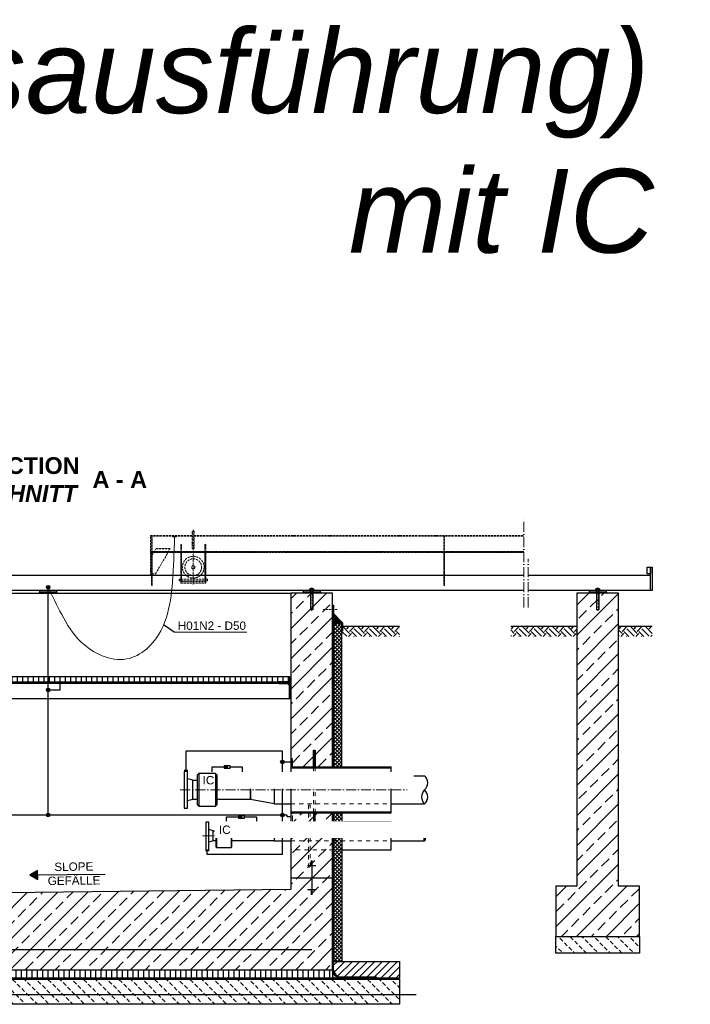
# Model space of a CAD drawing. Header units: millimetres. Extents: x -61498 to 2601997, y -16110 to 22287.
# Tile 3 of 27: x 7846 to 11854, y -10737 to -4856. Entities that reach past the tile are written whole.
import ezdxf

# ---------------------------------------------------------------- set-up
doc = ezdxf.new("R2010")
doc.units = ezdxf.units.MM
for name, pattern in [('ACAD_ISO10W100', [18, 12, -3, 0, -3]), ('JIS_02_1.0', [2, 1, -1]), ('VERDECKT2', [0.1875, 0.125, -0.0625])]:
    doc.linetypes.add(name, pattern=pattern)
for name, color, linetype, lineweight in [('Bemaßung', 7, 'Continuous', 9), ('Beschriftung', 7, 'Continuous', 9), ('HO1N2-D50', 4, 'Continuous', 18), ('P------T2', 7, 'Continuous', 18), ('P-DABDICHTUNG', 7, 'Continuous', 18), ('P-ES-MD', 1, 'VERDECKT2', 18), ('verz. Bandstahl 30x3_5mm auf Putz', 1, 'GRENZE1', 35), ('verz. Bandstahl 30x3_5mm im Beton', 5, 'GRENZE1', 35)]:
    doc.layers.add(name, color=color, linetype=linetype, lineweight=lineweight)
doc.layers.add('P-MU050ENTL', color=7, linetype='Continuous')
doc.layers.add('P-MU150AUSL', color=7, linetype='Continuous')
doc.styles.add('LBB3.5M1000', font='isocp.shx', dxfattribs={"height": 3.5})
doc.linetypes.add('GRENZE1', pattern='A,6.35,-2.54,[133,ltypeshp.shx,S=2.54,R=0,X=-2.54,Y=0],-2.54,25.4', length=36.83)
pattern_1 = [(45, (8016.073, -9471.154), (-11.22532, 11.22532), []), (135, (8016.073, -9471.154), (-11.22532, -11.22532), [])]

msp = doc.modelspace()

# ---------------------------------------------------------------- hatches: boundary and pattern name
at = {"linetype": 'ACAD_ISO10W100', "lineweight": 5}
h = msp.add_hatch(dxfattribs=at)
h.set_pattern_fill('ANSI31', color=256)
h.set_pattern_definition([(45, (-131415.107, 28668.3737), (-2.24506403, 2.24506403), [])])
h.paths.add_polyline_path([(10858.917, -8038.65), (10858.917, -8033.65), (8628.043, -8033.65), (8628.043, -8038.65)])
h = msp.add_hatch(dxfattribs=at)
h.set_pattern_fill('ANSI31', color=256, angle=90)
h.set_pattern_definition([(135, (-131415.107, 28668.3737), (-2.24506403, -2.24506403), [])])
h.paths.add_polyline_path([(8638.043, -8038.65), (8633.043, -8038.65), (8633.043, -8236.404), (8638.043, -8236.404)])
h = msp.add_hatch(dxfattribs=at)
h.set_pattern_fill('ANSI31', color=256, angle=90)
h.set_pattern_definition([(135, (-133305.107, 28668.3737), (-2.24506403, -2.24506403), [])])
h.paths.add_polyline_path([(8808.043, -8038.65), (8813.043, -8038.65), (8813.043, -8214.68), (8808.043, -8214.68)])
h.paths.add_polyline_path([(8953.043, -8038.65), (8958.043, -8038.65), (8958.043, -8214.68), (8953.043, -8214.68)])
h = msp.add_hatch(dxfattribs=at)
h.set_pattern_fill('ANSI31', color=256, angle=90)
h.set_pattern_definition([(135, (-129667.607, 28668.3737), (-2.24506403, -2.24506403), [])])
h.paths.add_polyline_path([(10385.543, -8038.65), (10380.543, -8038.65), (10380.543, -8236.404), (10385.543, -8236.404)])
at = {"lineweight": 0}
h = msp.add_hatch(dxfattribs=at)
h.set_pattern_fill('ANSI33', color=256, scale=20)
h.set_pattern_definition([(45, (8016.07, -9406.4), (-89.8026, 89.8026), []), (45, (8105.88, -9406.4), (-89.8026, 89.8026), [63.5, -31.75])])
h.paths.add_polyline_path([(6316.073, -9136.404), (6566.073, -9136.404), (6566.073, -8281.404), (6316.073, -8281.404)])
h.paths.add_polyline_path([(9466.073, -9319.904), (9716.073, -9319.904), (9716.073, -8281.404), (9466.073, -8281.404)])
h.paths.add_polyline_path([(9716.073, -9592.904), (9466.073, -9592.904), (9466.073, -10051.404), (6916.073, -10081.404), (6916.073, -10281.404), (6566.073, -10281.404), (6566.073, -9286.404), (6316.073, -9286.404), (6316.073, -10531.404), (9716.073, -10531.404)])
h = msp.add_hatch(dxfattribs=at)
h.set_pattern_fill('ANSI33', color=256, scale=20)
h.set_pattern_definition([(45, (11300.56, -9306.4), (-89.803, 89.803), []), (45, (11390.36, -9306.4), (-89.803, 89.803), [63.5, -31.75])])
h.paths.add_polyline_path([(11175.559, -10031.404), (11050.559, -10031.404), (11050.559, -10331.404), (11550.559, -10331.404), (11550.559, -10031.404), (11425.559, -10031.404), (11425.559, -8281.404), (11175.559, -8281.404)])
at = {"lineweight": 5}
h = msp.add_hatch(dxfattribs=at)
h.set_pattern_fill('ANSI36', color=256, angle=90)
h.set_pattern_definition([(135, (6288.0728, -8432.904), (-6.173926, 1.683798), [7.9375, -1.5875, 0, -1.5875])])
h.paths.add_polyline_path([(9716.073, -8404.904), (9772.073, -8460.904), (9722.073, -8460.904), (9716.073, -8460.904)])
h = msp.add_hatch(dxfattribs=at)
h.set_pattern_fill('ANSI37', color=256, scale=5)
h.set_pattern_definition(pattern_1)
h.paths.add_polyline_path([(9772.073, -8460.904), (9722.073, -8460.904), (9722.073, -9319.904), (9772.073, -9319.904)])
h = msp.add_hatch()
h.set_pattern_fill('EARTH', color=256, scale=10, angle=45)
h.set_pattern_definition([(45, (10087.07, -8510.54), (7e-15, 89.803), [63.5, -63.5]), (45, (10070.235, -8493.704), (7e-15, 89.803), [63.5, -63.5]), (45, (10053.4, -8476.866), (7e-15, 89.803), [63.5, -63.5]), (135, (10053.4, -8465.64), (-89.803, 7e-15), [63.5, -63.5]), (135, (10070.235, -8448.8), (-89.803, 7e-15), [63.5, -63.5]), (135, (10087.07, -8431.965), (-89.803, 7e-15), [63.5, -63.5])])
h.paths.add_polyline_path([(10116.073, -8539.68), (10116.073, -8481.404), (9776.03, -8481.404), (9776.03, -8539.68)])
h = msp.add_hatch()
h.set_pattern_fill('EARTH', color=256, scale=10, angle=45)
h.set_pattern_definition([(45, (10981.56, -8510.54), (7e-15, 89.803), [63.5, -63.5]), (45, (10964.72, -8493.704), (7e-15, 89.803), [63.5, -63.5]), (45, (10947.88, -8476.866), (7e-15, 89.803), [63.5, -63.5]), (135, (10947.88, -8465.64), (-89.803, 7e-15), [63.5, -63.5]), (135, (10964.72, -8448.8), (-89.803, 7e-15), [63.5, -63.5]), (135, (10981.56, -8431.965), (-89.803, 7e-15), [63.5, -63.5])])
h.paths.add_polyline_path([(11175.559, -8539.68), (11175.559, -8481.404), (10781.559, -8481.404), (10781.559, -8539.68)])
h = msp.add_hatch()
h.set_pattern_fill('EARTH', color=256, scale=10, angle=45)
h.set_pattern_definition([(45, (11625.56, -8510.54), (7e-15, 89.803), [63.5, -63.5]), (45, (11608.72, -8493.704), (7e-15, 89.803), [63.5, -63.5]), (45, (11591.88, -8476.866), (7e-15, 89.803), [63.5, -63.5]), (135, (11591.88, -8465.64), (-89.803, 7e-15), [63.5, -63.5]), (135, (11608.72, -8448.8), (-89.803, 7e-15), [63.5, -63.5]), (135, (11625.56, -8431.965), (-89.803, 7e-15), [63.5, -63.5])])
h.paths.add_polyline_path([(11625.559, -8539.68), (11625.559, -8481.404), (11425.559, -8481.404), (11425.559, -8539.68)])
h = msp.add_hatch()
h.set_pattern_fill('ANSI31', color=256, scale=10, angle=45)
h.set_pattern_definition([(90, (-77669.44, 29538.374), (-31.75, 5e-15), [])])
h.paths.add_polyline_path([(6740.375, -8811.404), (6740.375, -8781.404), (6571.073, -8781.404), (6571.073, -8811.404)])
h.paths.add_polyline_path([(6740.375, -8781.404), (6740.375, -8811.404), (9461.073, -8811.404), (9461.073, -8781.404)])
at = {"lineweight": 9}
h = msp.add_hatch(dxfattribs=at)
h.set_pattern_fill('ANSI31', color=256)
h.set_pattern_definition([(45, (-76069.4396, 29538.3737), (-2.24506403, 2.24506403), [])])
edge = h.paths.add_edge_path()
edge.add_line((9466.073, -8911.404), (9466.073, -8811.404))
edge.add_line((9466.073, -8811.404), (9391.073, -8811.404))
edge.add_line((9391.073, -8811.404), (9391.073, -8816.404))
edge.add_arc((9396.073, -8816.404), 5, 180, 270)
edge.add_line((9396.073, -8821.404), (9446.073, -8821.404))
edge.add_arc((9446.073, -8831.404), 10, 0, 90, ccw=False)
edge.add_line((9456.073, -8831.404), (9456.073, -8906.404))
edge.add_arc((9461.073, -8906.404), 5, 180, 270)
edge.add_line((9461.073, -8911.404), (9466.073, -8911.404))
at = {"lineweight": 0}
h = msp.add_hatch(dxfattribs=at)
h.set_pattern_fill('ANSI31', color=256)
h.set_pattern_definition([(45, (9606.0728, -9456.404), (-2.245064, 2.245064), [])])
h.paths.add_polyline_path([(9601.073, -9219.904), (9611.073, -9219.904), (9611.073, -9319.904), (9601.073, -9319.904)])
h.paths.add_polyline_path([(9601.073, -9692.904), (9611.073, -9692.904), (9611.073, -9592.904), (9601.073, -9592.904)])
h = msp.add_hatch(dxfattribs=at)
h.set_pattern_fill('ANSI31', color=256)
h.set_pattern_definition([(45, (9471.0728, -9444.904), (-2.245064, 2.245064), [])])
h.paths.add_polyline_path([(9466.073, -9269.904), (9476.073, -9269.904), (9476.073, -9319.904), (9466.073, -9319.904)])
h = msp.add_hatch(dxfattribs=at)
h.set_pattern_fill('ANSI31', color=256, angle=90)
h.set_pattern_definition([(135, (9766.0728, -9456.404), (-2.245064, -2.245064), [])])
h.paths.add_polyline_path([(9601.073, -9319.904), (9466.073, -9319.904), (9466.073, -9324.904), (9601.073, -9324.904)])
h.paths.add_polyline_path([(9611.073, -9319.904), (9601.073, -9319.904), (9601.073, -9324.904), (9611.073, -9324.904)])
h.paths.add_polyline_path([(10066.073, -9319.904), (9611.073, -9319.904), (9611.073, -9324.904), (10066.073, -9324.904)])
h.paths.add_polyline_path([(9571.073, -9587.904), (9466.073, -9587.904), (9466.073, -9592.904), (9571.073, -9592.904)])
h.paths.add_polyline_path([(9581.073, -9587.904), (9571.073, -9587.904), (9571.073, -9592.904), (9581.073, -9592.904)])
h.paths.add_polyline_path([(9601.073, -9587.904), (9581.073, -9587.904), (9581.073, -9592.904), (9601.073, -9592.904)])
h.paths.add_polyline_path([(9611.073, -9587.904), (9601.073, -9587.904), (9601.073, -9592.904), (9611.073, -9592.904)])
h.paths.add_polyline_path([(10066.073, -9587.904), (9611.073, -9587.904), (9611.073, -9592.904), (10066.073, -9592.904)])
at = {"lineweight": 5}
h = msp.add_hatch(dxfattribs=at)
h.set_pattern_fill('ANSI37', color=256, scale=5)
h.set_pattern_definition(pattern_1)
h.paths.add_polyline_path([(9722.073, -9592.904), (9772.073, -9592.904), (9772.073, -10481.404), (9722.073, -10481.404)])
at = {"lineweight": 0}
h = msp.add_hatch(dxfattribs=at)
h.set_pattern_fill('BETON_UNBEWEHRT', color=256, scale=200, angle=90, pattern_type=2)
h.set_pattern_definition([(135, (2562.686, -10246.05), (-35.35534, -35.35534), [25, -12.5])])
h.paths.add_polyline_path([(11050.559, -10331.404), (11550.559, -10331.404), (11550.559, -10431.404), (11050.559, -10431.404)])
h = msp.add_hatch()
h.set_pattern_fill('ANSI31', color=256, scale=10)
h.set_pattern_definition([(45, (9919.073, -10531.404), (-22.4506, 22.4506), [])])
edge = h.paths.add_edge_path()
edge.add_line((9976.448, -10573.76), (9976.448, -10581.404))
edge.add_line((9976.448, -10581.404), (10116.073, -10581.404))
edge.add_line((10116.073, -10581.404), (10116.073, -10481.404))
edge.add_line((10116.073, -10481.404), (9722.073, -10481.404))
edge.add_line((9722.073, -10481.404), (9722.073, -10531.404))
edge.add_arc((9764.429, -10531.404), 42.356, 180, 270)
edge.add_line((9764.429, -10573.76), (9976.448, -10573.76))
h = msp.add_hatch()
h.set_pattern_fill('ANSI31', color=256, scale=10, angle=45)
h.set_pattern_definition([(90, (8016.073, -10556.404), (-31.75, 5e-15), [])])
h.paths.add_polyline_path([(6316.073, -10531.404), (9716.073, -10531.404), (9716.073, -10581.404), (6316.073, -10581.404)])
h = msp.add_hatch(dxfattribs=at)
h.set_pattern_fill('AR-CONC', color=256, scale=0.48356)
h.set_pattern_definition([(50, (9798.245, -10556.404), (3.46838, -0.30344), [0.36267, -3.98937]), (355, (9798.245, -10556.404), (-0.67095, 3.6373), [0.29014, -3.1915]), (100.4514, (9798.534, -10556.4293), (2.79744, 3.33385), [0.30822, -3.39044]), (46.184, (9798.245, -10555.437), (5.16075, -0.80038), [0.544, -5.98405]), (96.6356, (9798.675, -10555.5036), (4.51965, 4.71045), [0.46233, -5.08566]), (351.184, (9798.245, -10555.437), (4.51965, 4.71045), [0.4352, -4.78724]), (21, (9798.7285, -10555.6787), (2.8864, -1.9469), [0.36267, -3.98937]), (326, (9798.7285, -10555.6787), (1.17658, 3.50653), [0.29014, -3.1915]), (71.4514, (9798.969, -10555.841), (4.06298, 1.55963), [0.30822, -3.39044]), (37.5, (9798.245, -10556.404), (0.0588, 1.60974), [0, -3.15281, 0, -3.23985, 0, -3.203584]), (7.5, (9798.245, -10556.404), (1.2721, 1.907216), [0, -1.8472, 0, -3.080276, 0, -1.22099]), (327.5, (9797.1666, -10556.404), (2.58135, -0.109066), [0, -1.2089, 0, -3.771766, 0, -5.004844]), (317.5, (9796.683, -10556.404), (2.820054, 0.48407), [0, -1.57157, 0, -2.50484, 0, -3.554164])])
edge = h.paths.add_edge_path()
edge.add_line((9790.372, -10581.404), (9764.429, -10579.76))
edge.add_arc((9764.429, -10531.404), 48.356, 180, 270, ccw=False)
edge.add_line((9716.073, -10531.404), (9716.073, -10581.404))
edge.add_line((9716.073, -10581.404), (9790.372, -10581.404))
h = msp.add_hatch(dxfattribs=at)
h.set_pattern_fill('BETON_UNBEWEHRT', color=256, scale=200, angle=90, pattern_type=2)
h.set_pattern_definition([(135, (928.2, -10502.05), (-35.35534, -35.35534), [25, -12.5])])
h.paths.add_polyline_path([(5916.073, -10587.404), (10116.073, -10587.404), (10116.073, -10737.404), (5916.073, -10737.404)])
at = {"layer": 'Bemaßung'}
h = msp.add_hatch(color=256, dxfattribs=at)
h.dxf.hatch_style = 1
h.paths.add_polyline_path([(7906.864, -9964.847), (7953.655, -9991.133), (7953.023, -9937.467)])
at = {"layer": 'P-DABDICHTUNG'}
h = msp.add_hatch(dxfattribs=at)
h.set_pattern_fill('PLAST', scale=6, angle=90, style=0)
h.set_pattern_definition([(90, (-4910.0126, -11880.9715), (-1.5, 9e-17), []), (90, (-4910.2001, -11880.9715), (-1.5, 9e-17), []), (90, (-4910.3876, -11880.9715), (-1.5, 9e-17), [])])
h.paths.add_polyline_path([(9976.448, -10581.404), (9976.448, -10579.76), (9916.941, -10579.76), (9916.941, -10581.404)])
at = {"layer": 'P-MU050ENTL', "linetype": 'Continuous', "ltscale": 10}
h = msp.add_hatch(color=256, dxfattribs=at)
h.dxf.hatch_style = 1
h.paths.add_polyline_path([(9090.383, -9318.966), (9082.621, -9314.485), (9082.621, -9323.448)])
h = msp.add_hatch(color=256, dxfattribs=at)
h.dxf.hatch_style = 1
h.paths.add_polyline_path([(9176.383, -9618.282), (9168.621, -9613.801), (9168.621, -9622.764)])
at = {"layer": 'verz. Bandstahl 30x3_5mm auf Putz', "lineweight": -3, "ltscale": 2.5}
h = msp.add_hatch(color=256, dxfattribs=at)
h.dxf.hatch_style = 1
edge = h.paths.add_edge_path()
edge.add_arc((8016.073, -8245.657), 10.718, 720, 1080, ccw=False)
h = msp.add_hatch(color=256, dxfattribs=at)
h.dxf.hatch_style = 1
edge = h.paths.add_edge_path()
edge.add_arc((8016.073, -8859.557), 10.718, -540, -180)
h = msp.add_hatch(color=256, dxfattribs=at)
h.dxf.hatch_style = 1
edge = h.paths.add_edge_path()
edge.add_arc((9416.073, -9289.904), 10.718, -540, -180)
h = msp.add_hatch(color=256, dxfattribs=at)
h.dxf.hatch_style = 1
edge = h.paths.add_edge_path()
edge.add_arc((8016.073, -9606.829), 10.718, 720, 1080, ccw=False)
h = msp.add_hatch(color=256, dxfattribs=at)
h.dxf.hatch_style = 1
edge = h.paths.add_edge_path()
edge.add_arc((9416.073, -9606.829), 10.718, -540, -180)

# ---------------------------------------------------------------- linework, layer by layer
at = {"linetype": 'ACAD_ISO10W100', "lineweight": 18, "ltscale": 5}
for p, q in [((10858.917, -8366.404), (10858.917, -7836.404)), ((10883.917, -8366.404), (10883.917, -8076.404)), ((8805.375, -9456.404), (10160.808, -9456.404)), ((8937.795, -9731.404), (10160.808, -9731.404))]:
    msp.add_line(p, q, dxfattribs=at)
at = {"linetype": 'ACAD_ISO10W100', "lineweight": 5}
for p, q in [((8628.043, -8176.404), (8628.043, -7936.404)), ((8628.043, -7936.404), (8877.043, -7936.404)), ((8877.043, -7914.573), (8877.043, -8014.573)), ((8883.043, -7903.573), (8883.043, -8232.19)), ((8889.043, -8014.573), (8889.043, -7914.573)), ((8889.043, -7936.404), (10858.917, -7936.404)), ((8628.043, -7941.404), (8877.043, -7941.404)), ((8633.043, -8038.65), (8633.043, -7941.404)), ((8638.043, -8038.65), (8638.043, -7941.404)), ((8889.043, -7941.404), (10858.917, -7941.404)), ((10380.543, -8038.65), (10380.543, -7941.404)), ((10385.543, -8038.65), (10385.543, -7941.404)), ((8633.043, -8038.65), (8633.043, -8236.404)), ((8638.043, -8236.404), (8638.043, -8038.65)), ((8638.043, -8055.971), (8648.043, -8038.65)), ((8648.043, -8038.65), (8661.934, -8014.589)), ((8658.043, -8166.404), (8731.801, -8038.65)), ((8744.986, -8015.813), (8661.227, -8015.813)), ((8745.693, -8014.589), (8661.934, -8014.589)), ((8731.801, -8038.65), (8745.693, -8014.589)), ((8808.043, -8007.024), (8813.043, -8007.024)), ((8953.043, -8007.024), (8958.043, -8007.024)), ((10380.543, -8038.65), (10380.543, -8236.404)), ((10385.543, -8236.404), (10385.543, -8038.65)), ((8638.043, -8166.404), (8658.043, -8166.404)), ((8808.043, -8176.404), (8958.043, -8176.404)), ((8808.043, -8198.044), (8958.043, -8198.044)), ((8808.043, -8208.044), (8958.043, -8208.044)), ((8633.043, -8236.404), (8638.043, -8236.404)), ((9591.073, -8386.404), (9591.073, -8248.343)), ((10380.543, -8236.404), (10385.543, -8236.404)), ((11300.559, -8386.404), (11300.559, -8248.343)), ((9744.161, -8378.675), (9656.65, -8378.675))]:
    msp.add_line(p, q, dxfattribs=at)
for p, q in [((10858.917, -8176.404), (6256.073, -8176.404)), ((11615.559, -8176.404), (10883.917, -8176.404)), ((10858.917, -8266.404), (6256.073, -8266.404)), ((6566.073, -8281.404), (9466.073, -8281.404)), ((7966.073, -8276.404), (7961.073, -8281.404)), ((7966.073, -8276.404), (7966.073, -8266.404)), ((8066.073, -8276.404), (7966.073, -8276.404)), ((8066.073, -8266.404), (8066.073, -8276.404)), ((8066.073, -8276.404), (8071.073, -8281.404)), ((9541.073, -8276.404), (9536.073, -8281.404)), ((9541.073, -8276.404), (9541.073, -8266.404)), ((9641.073, -8276.404), (9541.073, -8276.404)), ((9641.073, -8266.404), (9641.073, -8276.404)), ((9641.073, -8276.404), (9646.073, -8281.404)), ((11615.559, -8266.404), (10883.917, -8266.404)), ((11250.559, -8276.404), (11245.559, -8281.404)), ((11250.559, -8276.404), (11250.559, -8266.404)), ((11350.559, -8276.404), (11250.559, -8276.404)), ((11350.559, -8266.404), (11350.559, -8276.404)), ((11350.559, -8276.404), (11355.559, -8281.404)), ((9772.073, -8460.904), (9716.073, -8404.904)), ((9716.073, -8460.904), (9762.073, -8460.904)), ((9722.073, -8460.904), (9716.073, -8460.904)), ((9722.073, -9319.904), (9722.073, -8460.904)), ((8769.182, -8515.358), (8705.869, -8470.618)), ((10116.073, -8481.404), (9776.03, -8481.404)), ((11175.559, -8481.404), (10781.559, -8481.404)), ((11625.559, -8481.404), (11425.559, -8481.404)), ((9396.073, -8821.404), (6741.923, -8821.404)), ((6741.923, -8911.404), (9461.073, -8911.404)), ((9366.073, -9372.254), (9466.073, -9372.254)), ((10066.073, -9372.254), (10266.073, -9372.254)), ((9366.073, -9540.554), (9466.073, -9540.554)), ((10066.073, -9540.554), (10266.073, -9540.554)), ((9722.073, -10531.404), (9722.073, -9592.904)), ((9466.073, -9701.254), (9366.073, -9701.254)), ((10266.073, -9701.254), (10066.073, -9701.254)), ((9366.073, -9761.554), (9466.073, -9761.554)), ((10066.073, -9761.554), (10266.073, -9761.554)), ((9616.073, -9909.91), (9566.073, -9909.91)), ((9596.073, -9881.751), (9586.073, -9881.751)), ((9596.073, -9885.271), (9586.073, -9885.271)), ((9596.073, -9888.791), (9586.073, -9888.791)), ((9596.073, -9892.31), (9586.073, -9892.31)), ((9596.073, -9895.83), (9586.073, -9895.83)), ((9596.073, -9899.35), (9586.073, -9899.35)), ((9596.073, -9902.87), (9586.073, -9902.87)), ((9596.073, -9906.39), (9586.073, -9906.39)), ((9591.073, -9881.404), (9591.073, -9981.404)), ((7906.864, -9964.847), (8356.977, -9959.551)), ((9466.073, -9981.404), (9716.073, -9981.404)), ((9591.073, -9981.404), (9591.073, -10081.404)), ((9616.073, -10052.898), (9566.073, -10052.898)), ((9596.073, -10056.418), (9586.073, -10056.418)), ((9596.073, -10059.938), (9586.073, -10059.938)), ((9596.073, -10063.458), (9586.073, -10063.458)), ((9596.073, -10066.978), (9586.073, -10066.978)), ((9596.073, -10070.498), (9586.073, -10070.498)), ((9596.073, -10074.017), (9586.073, -10074.017)), ((9596.073, -10077.537), (9586.073, -10077.537)), ((9596.073, -10081.057), (9586.073, -10081.057)), ((9722.073, -10481.404), (10116.073, -10481.404)), ((9722.073, -10531.404), (9722.073, -10481.404)), ((10116.073, -10481.404), (10116.073, -10581.404)), ((10116.073, -10581.404), (9716.073, -10581.404)), ((9722.073, -10581.404), (10116.073, -10581.404)), ((9764.429, -10573.76), (9976.448, -10573.76)), ((9764.429, -10579.76), (9976.448, -10579.76)), ((9976.448, -10573.76), (9976.448, -10581.404))]:
    msp.add_line(p, q)
at = {"linetype": 'Continuous', "lineweight": 9}
for p, q in [((9576.073, -8266.404), (9576.073, -8263.404)), ((9576.073, -8263.404), (9606.073, -8263.404)), ((9577.673, -8262.404), (9577.673, -8256.404)), ((9581.137, -8255.404), (9601.009, -8255.404)), ((9583.073, -8252.904), (9599.073, -8252.904)), ((9583.073, -8252.904), (9583.073, -8255.404)), ((9584.298, -8252.469), (9584.298, -8255.404)), ((9584.601, -8262.404), (9584.601, -8256.404)), ((9597.545, -8262.404), (9597.545, -8256.404)), ((9597.848, -8252.469), (9597.848, -8255.404)), ((9599.073, -8252.904), (9599.073, -8255.404)), ((9604.473, -8262.404), (9604.473, -8256.404)), ((9606.073, -8266.404), (9606.073, -8263.404)), ((11285.559, -8266.404), (11285.559, -8263.404)), ((11285.559, -8263.404), (11315.559, -8263.404)), ((11287.159, -8262.404), (11287.159, -8256.404)), ((11290.623, -8255.404), (11310.494, -8255.404)), ((11292.559, -8252.904), (11308.559, -8252.904)), ((11292.559, -8252.904), (11292.559, -8255.404)), ((11293.784, -8252.469), (11293.784, -8255.404)), ((11294.087, -8262.404), (11294.087, -8256.404)), ((11307.03, -8262.404), (11307.03, -8256.404)), ((11307.334, -8252.469), (11307.334, -8255.404)), ((11308.559, -8252.904), (11308.559, -8255.404)), ((11313.959, -8262.404), (11313.959, -8256.404)), ((11315.559, -8266.404), (11315.559, -8263.404))]:
    msp.add_line(p, q, dxfattribs=at)
at = {"linetype": 'JIS_02_1.0', "lineweight": 5, "ltscale": 2}
for p, q in [((9582.573, -8281.404), (9582.573, -8263.404)), ((9583.073, -8379.904), (9583.073, -8252.904)), ((9584.298, -8380.339), (9584.298, -8255.404)), ((9597.848, -8380.339), (9597.848, -8255.404)), ((9599.073, -8379.904), (9599.073, -8252.904)), ((9599.573, -8281.404), (9599.573, -8263.404)), ((11292.059, -8281.404), (11292.059, -8263.404)), ((11292.559, -8379.904), (11292.559, -8252.904)), ((11293.784, -8380.339), (11293.784, -8255.404)), ((11307.334, -8380.339), (11307.334, -8255.404)), ((11308.559, -8379.904), (11308.559, -8252.904)), ((11309.059, -8281.404), (11309.059, -8263.404)), ((9583.073, -8379.904), (9599.073, -8379.904)), ((11292.559, -8379.904), (11308.559, -8379.904))]:
    msp.add_line(p, q, dxfattribs=at)
at = {"linetype": 'JIS_02_1.0', "lineweight": 25, "ltscale": 50}
for p, q in [((9719.073, -8460.904), (9719.073, -9319.904)), ((9719.073, -9592.904), (9719.073, -10531.404)), ((5916.073, -10584.404), (10116.073, -10584.404)), ((9764.429, -10576.76), (9976.448, -10576.76))]:
    msp.add_line(p, q, dxfattribs=at)
at = {"linetype": 'JIS_02_1.0', "lineweight": 18, "ltscale": 25}
for p, q in [((9466.073, -9372.254), (10066.073, -9372.254)), ((9466.073, -9540.554), (10066.073, -9540.554)), ((9772.073, -9647.003), (9466.073, -9647.003)), ((10066.073, -9701.254), (9466.073, -9701.254)), ((9466.073, -9761.554), (10066.073, -9761.554)), ((9772.073, -9815.303), (9466.073, -9815.303))]:
    msp.add_line(p, q, dxfattribs=at)
at = {"linetype": 'ACAD_ISO10W100', "lineweight": 5}
for points in [[(8808.043, -8038.65), (8808.043, -7991.404), (8813.043, -7991.404), (8813.043, -8038.65)], [(8953.043, -8038.65), (8953.043, -7991.404), (8958.043, -7991.404), (8958.043, -8038.65)], [(10858.917, -8033.65), (8628.043, -8033.65), (8628.043, -8038.65), (10858.917, -8038.65)], [(8808.043, -8198.044), (8798.043, -8198.044), (8798.043, -8208.044), (8808.043, -8208.044)], [(8958.043, -8208.044), (8968.043, -8208.044), (8968.043, -8198.044), (8958.043, -8198.044)]]:
    msp.add_lwpolyline(points, dxfattribs=at)
for points in [[(8808.043, -8038.65), (8813.043, -8038.65), (8813.043, -8214.68), (8808.043, -8214.68)], [(8953.043, -8038.65), (8958.043, -8038.65), (8958.043, -8214.68), (8953.043, -8214.68)], [(8808.043, -8221.68), (8958.043, -8221.68), (8958.043, -8214.68), (8808.043, -8214.68)]]:
    msp.add_lwpolyline(points, close=True, dxfattribs=at)
for points in [[(11595.559, -8126.404), (11615.559, -8126.404), (11615.559, -8166.404), (11595.559, -8166.404)], [(11615.559, -8126.404), (11625.559, -8126.404), (11625.559, -8266.404), (11615.559, -8266.404)], [(11175.559, -10031.404), (11050.559, -10031.404), (11050.559, -10331.404), (11550.559, -10331.404), (11550.559, -10031.404), (11425.559, -10031.404), (11425.559, -8281.404), (11175.559, -8281.404)], [(9774.03, -8508.787), (9774.03, -8458.787), (9718.918, -8403.675), (9718.918, -8353.675), (9720.918, -8353.675), (9720.918, -8402.846), (9776.03, -8457.959), (9776.03, -8508.787)], [(9772.073, -8460.904), (9722.073, -8460.904), (9722.073, -9319.904), (9772.073, -9319.904)], [(9226.073, -9399.254), (9366.073, -9372.254), (9366.073, -9540.554), (9226.073, -9513.554)], [(9722.073, -9592.904), (9772.073, -9592.904), (9772.073, -10481.404), (9722.073, -10481.404)], [(8958.073, -9813.904), (8976.073, -9813.904), (8976.073, -9648.904), (8958.073, -9648.904)], [(7906.864, -9964.847), (7953.655, -9991.133), (7953.023, -9937.467)], [(11050.559, -10331.404), (11550.559, -10331.404), (11550.559, -10431.404), (11050.559, -10431.404)], [(6316.073, -10531.404), (9716.073, -10531.404), (9716.073, -10581.404), (6316.073, -10581.404)], [(5916.073, -10587.404), (10116.073, -10587.404), (10116.073, -10737.404), (5916.073, -10737.404)]]:
    msp.add_lwpolyline(points, close=True)
for points in [[(9716.073, -9319.904), (9716.073, -8281.404), (9466.073, -8281.404), (9466.073, -10051.404), (6916.073, -10081.404), (6916.073, -10281.404), (6566.073, -10281.404), (6566.073, -10081.404), (6566.073, -8281.404), (6316.073, -8281.404), (6316.073, -9136.404)], [(6741.923, -8811.404), (9461.073, -8811.404), (9461.073, -8781.404), (6741.923, -8781.404)], [(6316.073, -9286.404), (6316.073, -10531.404), (7166.073, -10531.404), (7166.073, -10531.404), (9716.073, -10531.404), (9716.073, -9592.904)]]:
    msp.add_lwpolyline(points)
msp.add_lwpolyline([(9466.073, -8911.404), (9466.073, -8811.404), (9391.073, -8811.404), (9391.073, -8816.404, 0.41421356), (9396.073, -8821.404), (9446.073, -8821.404, -0.41421356), (9456.073, -8831.404), (9456.073, -8906.404, 0.41421356), (9461.073, -8911.404)], format="xyb", close=True)
at = {"linetype": 'JIS_02_1.0', "lineweight": 18, "ltscale": 25}
for points in [[(9601.073, -9592.904), (9601.073, -9319.904)], [(9611.073, -9319.904), (9611.073, -9592.904)]]:
    msp.add_lwpolyline(points, dxfattribs=at)
msp.add_lwpolyline([(9581.073, -9547.003), (9571.073, -9547.003), (9571.073, -9915.303), (9581.073, -9915.303)], close=True, dxfattribs=at)
at = {"linetype": 'ACAD_ISO10W100', "lineweight": 5}
for radius in [65, 49.966, 10]:
    msp.add_circle((8883.043, -8126.407), radius, dxfattribs=at)
msp.add_arc((8883.043, -7914.573), 6, 0, 180, dxfattribs=at)
at = {"linetype": 'Continuous', "lineweight": 9}
for centre, radius, start, end in [((9581.137, -8261.904), 6.5, 57.7957583, 122.2042417), ((9581.137, -8256.904), 6.5, 237.7957583, 302.2042417), ((9591.073, -8273.487), 22.083, 68.7606889, 111.2393111), ((9591.073, -8276.846), 21.442, 72.4326417, 107.5673583), ((9591.073, -8241.962), 21.442, 252.4326417, 287.5673583), ((9601.009, -8261.904), 6.5, 57.7957583, 122.2042417), ((9601.009, -8256.904), 6.5, 237.7957583, 302.2042417), ((11290.623, -8261.904), 6.5, 57.7957583, 122.2042417), ((11290.623, -8256.904), 6.5, 237.7957583, 302.2042417), ((11300.559, -8273.487), 22.083, 68.7606889, 111.2393111), ((11300.559, -8276.846), 21.442, 72.4326417, 107.5673583), ((11300.559, -8241.962), 21.442, 252.4326417, 287.5673583), ((11310.494, -8261.904), 6.5, 57.7957583, 122.2042417), ((11310.494, -8256.904), 6.5, 237.7957583, 302.2042417)]:
    msp.add_arc(centre, radius, start, end, dxfattribs=at)
at = {"linetype": 'JIS_02_1.0', "lineweight": 5, "ltscale": 2}
for centre in [(9591.073, -8359.321), (11300.559, -8359.321)]:
    msp.add_arc(centre, 22.083, 248.7606889, 291.2393111, dxfattribs=at)
for centre, radius, start, end in [((10227.376, -9414.329), 57.164, 312.6049657, 47.3950343), ((10304.769, -9498.479), 57.164, 132.6049657, 227.3950343), ((10227.376, -9498.479), 57.164, 312.6049657, 47.3950343), ((10249.376, -9716.329), 22.495, 317.9216907, 42.0783093), ((10282.769, -9746.479), 22.495, 137.9216907, 222.0783093), ((10249.376, -9746.479), 22.495, 317.9216907, 42.0783093), ((9764.429, -10531.404), 42.356, 180, 270)]:
    msp.add_arc(centre, radius, start, end)
at = {"linetype": 'JIS_02_1.0', "lineweight": 25, "ltscale": 50}
msp.add_arc((9764.429, -10531.404), 45.356, 180, 270, dxfattribs=at)
at = {"linetype": 'ACAD_ISO10W100', "lineweight": 5}
msp.add_ellipse((8883.043, -8014.573), major_axis=(-6, 0), ratio=0.18074766, start_param=0, end_param=3.14159265, dxfattribs=at)
at = {"layer": 'HO1N2-D50'}
msp.add_line((8782.263, -7944.186), (8759.997, -7944.186), dxfattribs=at)
msp.add_spline([(8016.073, -8245.657), (8097.065, -8409.786), (8211.982, -8571.619), (8483.681, -8674.621), (8603.588, -8615.154), (8721, -8430.585), (8758.915, -8215.457), (8771.13, -7944.186)], degree=3, dxfattribs=at)
at = {"layer": 'P-DABDICHTUNG', "ltscale": 200}
msp.add_line((8769.182, -8515.358), (9203.588, -8515.358), dxfattribs=at)
at = {"layer": 'P-DABDICHTUNG', "color": 7}
for p, q in [((9764.429, -10579.76), (9790.372, -10581.404)), ((9916.941, -10579.76), (9916.941, -10581.404))]:
    msp.add_line(p, q, dxfattribs=at)
msp.add_lwpolyline([(9716.073, -10507.226), (9716.073, -10531.404, 0.41421356), (9764.429, -10579.76)], format="xyb", dxfattribs=at)
at = {"layer": 'P-ES-MD', "color": 7, "ltscale": 300}
for points in [[(9476.073, -9269.904), (9466.073, -9269.904), (9466.073, -9319.904), (9476.073, -9319.904)], [(9476.073, -9597.003), (9466.073, -9597.003), (9466.073, -9647.003), (9476.073, -9647.003)]]:
    msp.add_lwpolyline(points, close=True, dxfattribs=at)
at = {"layer": 'P-MU050ENTL', "linetype": 'Continuous', "ltscale": 10}
for p, q in [((8996.073, -9359.404), (8996.073, -9318.966)), ((8996.073, -9318.966), (9068.015, -9318.966)), ((9068.015, -9318.966), (9090.383, -9318.966)), ((9104.131, -9318.966), (9176.073, -9318.966)), ((9176.073, -9318.966), (9176.073, -9399.254)), ((8881.073, -9399.254), (8849.073, -9390.904)), ((8881.073, -9513.554), (8849.073, -9521.904)), ((8916.073, -9553.404), (8906.073, -9543.404)), ((9016.073, -9553.404), (9026.073, -9543.404)), ((9082.073, -9661.404), (9082.073, -9618.282)), ((9082.073, -9618.282), (9154.015, -9618.282)), ((9154.015, -9618.282), (9176.383, -9618.282)), ((9190.131, -9618.282), (9262.073, -9618.282)), ((9262.073, -9618.282), (9262.073, -9701.254)), ((9023.073, -9661.404), (9018.073, -9666.404)), ((9023.073, -9661.404), (9023.073, -9801.404)), ((9109.073, -9661.404), (9109.073, -9801.404)), ((9109.073, -9661.404), (9114.073, -9666.404)), ((9023.073, -9801.404), (9018.073, -9796.404)), ((9109.073, -9801.404), (9114.073, -9796.404))]:
    msp.add_line(p, q, dxfattribs=at)
for points in [[(8849.073, -9566.404), (8849.073, -9346.404), (8829.073, -9346.404), (8829.073, -9566.404)], [(9068.015, -9325.952), (9104.131, -9325.952), (9104.131, -9311.98), (9068.015, -9311.98)], [(9090.383, -9318.966), (9082.621, -9314.485), (9082.621, -9323.448)], [(9154.015, -9625.268), (9190.131, -9625.268), (9190.131, -9611.296), (9154.015, -9611.296)], [(9176.383, -9618.282), (9168.621, -9613.801), (9168.621, -9622.764)], [(9003.073, -9701.254), (9018.073, -9701.254), (9018.073, -9761.554), (9003.073, -9761.554)], [(9114.073, -9701.254), (9366.073, -9701.254), (9366.073, -9761.554), (9114.073, -9761.554)]]:
    msp.add_lwpolyline(points, close=True, dxfattribs=at)
for points in [[(9026.073, -9399.254), (9226.073, -9399.254), (9226.073, -9513.554), (9026.073, -9513.554)], [(8916.073, -9553.404), (9016.073, -9553.404)], [(9018.073, -9666.404), (9018.073, -9796.404)], [(9109.073, -9661.404), (9023.073, -9661.404)], [(9114.073, -9796.404), (9114.073, -9666.404)], [(9772.073, -9815.303), (10066.073, -9815.303), (10066.073, -9647.003), (9772.073, -9647.003)], [(9023.073, -9801.404), (9109.073, -9801.404)]]:
    msp.add_lwpolyline(points, dxfattribs=at)
at = {"layer": 'P-MU150AUSL', "linetype": 'Continuous', "ltscale": 10}
for p, q in [((9466.073, -9319.904), (10066.073, -9319.904)), ((9466.073, -9324.904), (10066.073, -9324.904)), ((10066.073, -9592.904), (10066.073, -9319.904)), ((9466.073, -9587.904), (10066.073, -9587.904)), ((9466.073, -9592.904), (10066.073, -9592.904))]:
    msp.add_line(p, q, dxfattribs=at)
for points in [[(9601.073, -9219.904), (9611.073, -9219.904), (9611.073, -9319.904), (9601.073, -9319.904)], [(9601.073, -9692.904), (9611.073, -9692.904), (9611.073, -9592.904), (9601.073, -9592.904)]]:
    msp.add_lwpolyline(points, close=True, dxfattribs=at)
at = {"layer": 'verz. Bandstahl 30x3_5mm auf Putz', "lineweight": -3, "ltscale": 2.5}
for p, q in [((8016.073, -9606.829), (8016.073, -8245.657)), ((9416.073, -9225.941), (8839.073, -9225.941)), ((9416.073, -9842.405), (9416.073, -9225.941)), ((9416.073, -9289.904), (9471.084, -9289.904)), ((9416.073, -9606.829), (6616.073, -9606.829)), ((9443.573, -9606.829), (9416.073, -9606.829)), ((9443.573, -9617.003), (9443.573, -9606.829)), ((9471.073, -9617.003), (9443.573, -9617.003)), ((9416.073, -9842.405), (8967.073, -9842.405))]:
    msp.add_line(p, q, dxfattribs=at)
at = {"layer": 'verz. Bandstahl 30x3_5mm auf Putz', "linetype": 'Continuous', "lineweight": -3, "ltscale": 2.5}
for p, q in [((8077.571, -8815.642), (8099.837, -8815.642)), ((8088.704, -8859.557), (8088.704, -8815.642)), ((8016.073, -8859.557), (8088.704, -8859.557)), ((8839.073, -9225.941), (8839.073, -9341.31)), ((8850.206, -9341.31), (8827.94, -9341.31)), ((8978.206, -9820.944), (8955.94, -9820.944)), ((8967.073, -9842.405), (8967.073, -9820.944))]:
    msp.add_line(p, q, dxfattribs=at)
for centre in [(8016.073, -8245.657), (8016.073, -8859.557), (9416.073, -9289.904), (8016.073, -9606.829), (9416.073, -9606.829)]:
    msp.add_circle(centre, 10.718, dxfattribs=at)
at = {"layer": 'verz. Bandstahl 30x3_5mm im Beton', "lineweight": -3, "ltscale": 5}
for p, q in [((6441.073, -10409.191), (9591.073, -10409.191)), ((5816.073, -10679.696), (10216.073, -10679.696))]:
    msp.add_line(p, q, dxfattribs=at)

# ---------------------------------------------------------------- texts
at = {"color": 1, "insert": (5675.996, -4914.101), "char_height": 500, "attachment_point": 1, "style": 'LBB3.5M1000'}
msp.add_mtext_dynamic_manual_height_columns('\\pi343.03;{\\fArial|b0|i1|c0|p34;(Linksausführung)  Elektroplan \\P\\pi4137.2;mit IC}', width=10081.01689, gutter_width=17.5, heights=[0], dxfattribs=at)
at = {"layer": 'Bemaßung', "color": 1, "insert": (8004.944, -9891.881), "char_height": 50, "attachment_point": 1, "rotation": 0.6740369, "style": 'LBB3.5M1000'}
msp.add_mtext_dynamic_manual_height_columns('\\pi47.67;{\\fArial|b0|i0|c0|p34;\\C256;SLOPE\\P\\pi7.2024;GEFÄLLE}', width=321.39658, gutter_width=17.5, heights=[0], dxfattribs=at)
at = {"layer": 'Beschriftung', "char_height": 100, "attachment_point": 1, "style": 'LBB3.5M1000'}
for s, width, insert in [('{\\fArial|b1|i0|c0|p34;SECTION\\P\\fArial|b1|i1|c0|p34;SCHNITT}', 963.55424, (7582.906, -7469.612)), ('{\\fArial|b1|i0|c0|p34;A - A}', 355.01313, (8281.161, -7552.586))]:
    msp.add_mtext_dynamic_manual_height_columns(s, width=width, gutter_width=17.5, heights=[0], dxfattribs=dict(at, insert=insert))
at = {"layer": 'P------T2', "color": 1, "insert": (8790.681, -8450.76), "char_height": 50, "width": 421.37179, "attachment_point": 1}
msp.add_mtext('{\\fArial|b0|i0|c0|p34;\\C256;H01N2 - D50}', dxfattribs=at)

# ---------------------------------------------------------------- next in the draw order: texts
at = {"layer": 'P-MU050ENTL', "linetype": 'Continuous', "ltscale": 10, "char_height": 50, "width": 1235.81011, "attachment_point": 1, "style": 'LBB3.5M1000', "bg_fill": 2}
for insert in [(8939.121, -9373.825), (9036.737, -9669.587)]:
    msp.add_mtext('{\\fArial|b0|i0|c0|p34;IC}', dxfattribs=dict(at, insert=insert))

# ---------------------------------------------------------------- next in the draw order: linework, layer by layer
at = {"layer": 'P-MU050ENTL', "linetype": 'Continuous', "ltscale": 10}
for p, q in [((8916.073, -9359.404), (8906.073, -9369.404)), ((8916.073, -9359.404), (8916.073, -9553.404)), ((9016.073, -9359.404), (9016.073, -9553.404)), ((9016.073, -9359.404), (9026.073, -9369.404)), ((9003.073, -9701.254), (8976.073, -9694.019)), ((9003.073, -9761.554), (8976.073, -9768.789))]:
    msp.add_line(p, q, dxfattribs=at)
msp.add_lwpolyline([(8881.073, -9399.254), (8906.073, -9399.254), (8906.073, -9513.554), (8881.073, -9513.554)], close=True, dxfattribs=at)
for points in [[(8906.073, -9369.404), (8906.073, -9543.404)], [(9016.073, -9359.404), (8916.073, -9359.404)], [(9026.073, -9543.404), (9026.073, -9369.404)]]:
    msp.add_lwpolyline(points, dxfattribs=at)

doc.saveas('drawing.dxf')
